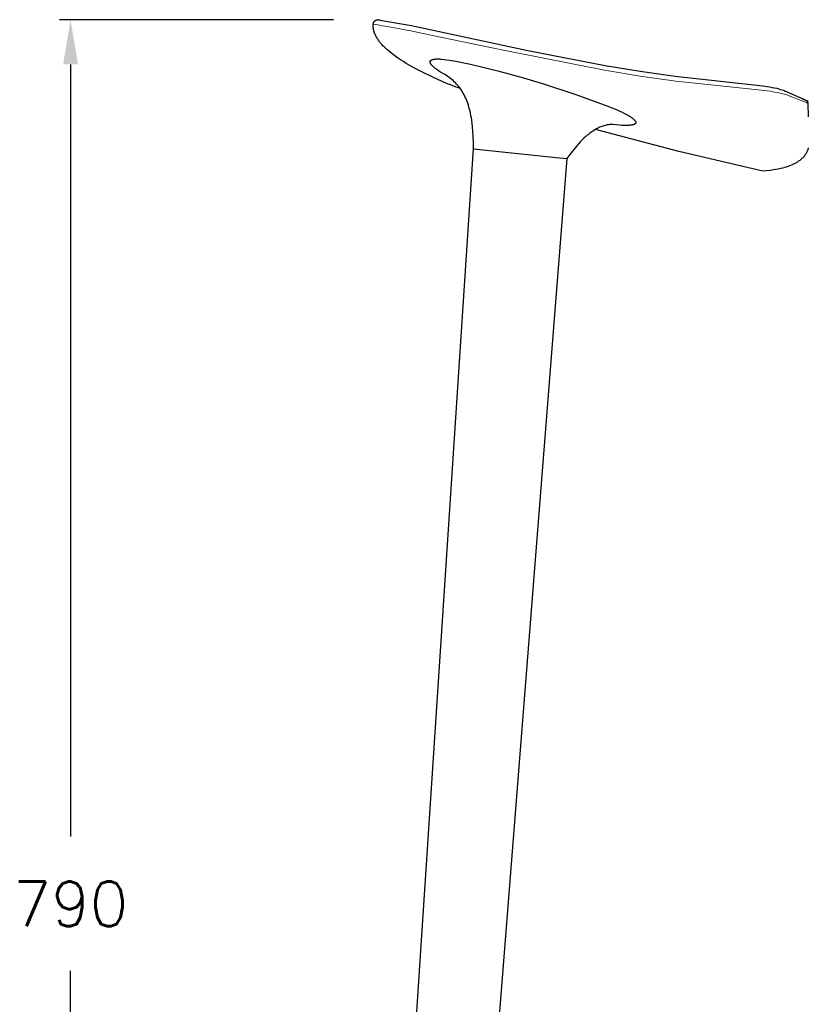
# Model space of a CAD drawing. Extents: x 27211 to 28563, y 10243 to 11771.
# Tile 4 of 11: x 27211 to 27563, y 10707 to 11146. Entities that reach past the tile are written whole.
import ezdxf

# ---------------------------------------------------------------- set-up
doc = ezdxf.new("R2010")
doc.units = 0
doc.header["$LTSCALE"] = 0.5
doc.layers.get('DEFPOINTS').update_dxf_attribs({"linetype": 'CONTINUOUS'})
doc.layers.add('2D$Visibile$Curve', color=7, linetype='CONTINUOUS', lineweight=25, true_color=0x000000)
doc.layers.add('2D$Visibile$Tangenti', color=252, linetype='CONTINUOUS', lineweight=20, true_color=0x696969)
doc.styles.get("Standard").update_dxf_attribs({"font": 'txt.shx', "bigfont": 'bigfont.shx'})
doc.dimstyles.new('STANDARD_ACAD', dxfattribs={"dimtxt": 0.18, "dimasz": 0.18, "dimexe": 0.18, "dimexo": 0.0625, "dimgap": 0.09, "dimtad": 0, "dimtih": 1, "dimtoh": 1, "dimdec": 4, "dimzin": 0, "dimdsep": 46, "dimtxsty": 'Standard', "dimcen": 0.09, "dimadec": 0, "dimazin": 0, "dimtfac": 1, "dimtdec": 4, "dimtofl": 0, "dimtmove": 0, "dimatfit": 3, "dimfxl": 1, "dimtolj": 1, "dimtzin": 0, "dimarcsym": 0})

# ---------------------------------------------------------------- blocks, each defined once
blk = doc.blocks.new('*D374')
at = {"layer": '2D$Visibile$Tangenti', "color": 0, "lineweight": -2, "transparency": 16777216}
for p, q in [((27351.14, 11146.26), (27228.77, 11146.26)), ((27233.77, 11126.26), (27233.77, 10781.4)), ((27233.77, 10376.53), (27233.77, 10721.4)), ((27347.75, 10356.53), (27228.77, 10356.53))]:
    blk.add_line(p, q, dxfattribs=at)
at = {"layer": '2D$Visibile$Tangenti', "color": 0, "transparency": 16777216}
for points in [[(27230.43, 11126.26), (27237.1, 11126.26), (27233.77, 11146.26)], [(27230.43, 10376.53), (27237.1, 10376.53), (27233.77, 10356.53)]]:
    blk.add_solid(points, dxfattribs=at)
at = {"layer": 'DEFPOINTS', "color": 0, "transparency": 16777216}
for p in [(27371.14, 11146.26), (27233.77, 10356.53), (27367.75, 10356.53)]:
    blk.add_point(p, dxfattribs=at)
at = {"layer": '2D$Visibile$Tangenti', "color": 0, "transparency": 16777216, "insert": (27233.77, 10751.4), "char_height": 20, "attachment_point": 5}
blk.add_mtext('\\A1;790', dxfattribs=at)

msp = doc.modelspace()

# ---------------------------------------------------------------- linework, layer by layer
at = {"layer": '2D$Visibile$Curve', "color": 0}
for p, q in [((27368.87, 11143.55), (27368.88, 11144.34)), ((27368.87, 11143.34), (27368.87, 11143.55)), ((27368.88, 11143.14), (27368.87, 11143.34)), ((27368.88, 11144.34), (27368.89, 11144.41)), ((27368.89, 11144.41), (27368.91, 11144.49)), ((27368.91, 11144.49), (27368.92, 11144.56)), ((27368.92, 11144.56), (27368.94, 11144.63)), ((27368.94, 11144.63), (27368.96, 11144.71)), ((27368.96, 11144.71), (27368.99, 11144.78)), ((27368.99, 11144.78), (27369.02, 11144.85)), ((27369.02, 11144.85), (27369.04, 11144.92)), ((27369.04, 11144.92), (27369.08, 11144.99)), ((27369.08, 11144.99), (27369.11, 11145.06)), ((27369.11, 11145.06), (27369.15, 11145.13)), ((27369.15, 11145.13), (27369.19, 11145.19)), ((27369.19, 11145.19), (27369.23, 11145.26)), ((27369.23, 11145.26), (27369.27, 11145.32)), ((27369.27, 11145.32), (27369.31, 11145.38)), ((27369.31, 11145.38), (27369.36, 11145.44)), ((27369.36, 11145.44), (27369.41, 11145.5)), ((27369.41, 11145.5), (27369.46, 11145.56)), ((27369.46, 11145.56), (27369.52, 11145.61)), ((27369.52, 11145.61), (27369.57, 11145.67)), ((27369.57, 11145.67), (27369.63, 11145.72)), ((27369.63, 11145.72), (27369.69, 11145.77)), ((27369.69, 11145.77), (27369.75, 11145.81)), ((27369.75, 11145.81), (27369.81, 11145.86)), ((27369.81, 11145.86), (27369.87, 11145.9)), ((27369.87, 11145.9), (27369.94, 11145.94)), ((27369.94, 11145.94), (27370, 11145.98)), ((27370, 11145.98), (27370.07, 11146.02)), ((27370.07, 11146.02), (27370.14, 11146.05)), ((27370.14, 11146.05), (27370.21, 11146.08)), ((27370.21, 11146.08), (27370.28, 11146.11)), ((27370.28, 11146.11), (27370.35, 11146.14)), ((27370.35, 11146.14), (27370.42, 11146.16)), ((27370.42, 11146.16), (27370.5, 11146.18)), ((27370.5, 11146.18), (27370.57, 11146.2)), ((27370.57, 11146.2), (27370.64, 11146.22)), ((27370.64, 11146.22), (27370.72, 11146.23)), ((27370.72, 11146.23), (27370.8, 11146.24)), ((27370.8, 11146.24), (27370.87, 11146.25)), ((27370.87, 11146.25), (27370.95, 11146.26)), ((27370.95, 11146.26), (27371.02, 11146.26)), ((27371.02, 11146.26), (27371.1, 11146.26)), ((27371.1, 11146.26), (27371.18, 11146.26)), ((27371.18, 11146.26), (27371.25, 11146.26)), ((27371.25, 11146.26), (27371.33, 11146.25)), ((27371.33, 11146.25), (27371.41, 11146.24)), ((27371.41, 11146.24), (27371.48, 11146.23)), ((27371.48, 11146.23), (27371.48, 11146.23)), ((27371.48, 11146.23), (27371.65, 11146.19)), ((27371.65, 11146.19), (27371.95, 11146.12)), ((27371.95, 11146.12), (27372.8, 11145.96)), ((27372.8, 11145.96), (27386.07, 11143.7)), ((27386.07, 11143.7), (27387.37, 11143.44)), ((27387.37, 11143.44), (27437.95, 11132.56)), ((27368.89, 11142.94), (27368.88, 11143.14)), ((27368.91, 11142.74), (27368.89, 11142.94)), ((27368.94, 11142.53), (27368.91, 11142.74)), ((27368.96, 11142.33), (27368.94, 11142.53)), ((27368.99, 11142.13), (27368.96, 11142.33)), ((27369.03, 11141.93), (27368.99, 11142.13)), ((27369.07, 11141.73), (27369.03, 11141.93)), ((27369.12, 11141.54), (27369.07, 11141.73)), ((27369.16, 11141.34), (27369.12, 11141.54)), ((27369.22, 11141.14), (27369.16, 11141.34)), ((27369.27, 11140.95), (27369.22, 11141.14)), ((27369.33, 11140.76), (27369.27, 11140.95)), ((27369.4, 11140.57), (27369.33, 11140.76)), ((27369.47, 11140.38), (27369.4, 11140.57)), ((27369.54, 11140.19), (27369.47, 11140.38)), ((27369.69, 11139.82), (27369.54, 11140.19)), ((27369.85, 11139.45), (27369.69, 11139.82)), ((27370.03, 11139.09), (27369.85, 11139.45)), ((27370.21, 11138.74), (27370.03, 11139.09)), ((27370.4, 11138.39), (27370.21, 11138.74)), ((27370.61, 11138.05), (27370.4, 11138.39)), ((27370.82, 11137.72), (27370.61, 11138.05)), ((27371.04, 11137.39), (27370.82, 11137.72)), ((27371.26, 11137.06), (27371.04, 11137.39)), ((27371.5, 11136.74), (27371.26, 11137.06)), ((27371.74, 11136.43), (27371.5, 11136.74)), ((27371.98, 11136.12), (27371.74, 11136.43)), ((27372.23, 11135.82), (27371.98, 11136.12)), ((27372.74, 11135.23), (27372.23, 11135.82)), ((27373.27, 11134.65), (27372.74, 11135.23)), ((27373.82, 11134.09), (27373.27, 11134.65)), ((27374.38, 11133.55), (27373.82, 11134.09)), ((27374.95, 11133.02), (27374.38, 11133.55)), ((27375.53, 11132.51), (27374.95, 11133.02)), ((27376.11, 11132.01), (27375.53, 11132.51)), ((27377.32, 11131.04), (27376.11, 11132.01)), ((27378.55, 11130.11), (27377.32, 11131.04)), ((27379.8, 11129.23), (27378.55, 11130.11)), ((27437.95, 11132.56), (27472.54, 11125.85)), ((27381.07, 11128.37), (27379.8, 11129.23)), ((27382.36, 11127.55), (27381.07, 11128.37)), ((27383.66, 11126.75), (27382.36, 11127.55)), ((27384.98, 11125.98), (27383.66, 11126.75)), ((27387.64, 11124.5), (27384.98, 11125.98)), ((27394.27, 11127.47), (27394.28, 11127.49)), ((27394.27, 11127.45), (27394.27, 11127.47)), ((27394.27, 11127.43), (27394.27, 11127.45)), ((27394.27, 11127.41), (27394.27, 11127.43)), ((27394.28, 11127.39), (27394.27, 11127.41)), ((27394.28, 11127.56), (27394.29, 11127.58)), ((27394.28, 11127.55), (27394.28, 11127.56)), ((27394.28, 11127.53), (27394.28, 11127.55)), ((27394.28, 11127.51), (27394.28, 11127.53)), ((27394.28, 11127.49), (27394.28, 11127.51)), ((27394.28, 11127.37), (27394.28, 11127.39)), ((27394.28, 11127.35), (27394.28, 11127.37)), ((27394.28, 11127.33), (27394.28, 11127.35)), ((27394.28, 11127.31), (27394.28, 11127.33)), ((27394.29, 11127.29), (27394.28, 11127.31)), ((27394.29, 11127.62), (27394.3, 11127.64)), ((27394.29, 11127.6), (27394.29, 11127.62)), ((27394.29, 11127.58), (27394.29, 11127.6)), ((27394.29, 11127.27), (27394.29, 11127.29)), ((27394.29, 11127.25), (27394.29, 11127.27)), ((27394.3, 11127.23), (27394.29, 11127.25)), ((27394.3, 11127.65), (27394.31, 11127.67)), ((27394.3, 11127.64), (27394.3, 11127.65)), ((27394.3, 11127.21), (27394.3, 11127.23)), ((27394.32, 11127.17), (27394.3, 11127.21)), ((27394.31, 11127.69), (27394.32, 11127.7)), ((27394.31, 11127.67), (27394.31, 11127.69)), ((27394.32, 11127.7), (27394.33, 11127.72)), ((27394.33, 11127.13), (27394.32, 11127.17)), ((27394.33, 11127.74), (27394.36, 11127.78)), ((27394.33, 11127.72), (27394.33, 11127.74)), ((27394.34, 11127.08), (27394.33, 11127.13)), ((27394.36, 11127.04), (27394.34, 11127.08)), ((27394.36, 11127.78), (27394.38, 11127.82)), ((27394.38, 11126.99), (27394.36, 11127.04)), ((27394.38, 11127.82), (27394.41, 11127.86)), ((27394.4, 11126.95), (27394.38, 11126.99)), ((27394.42, 11126.9), (27394.4, 11126.95)), ((27394.41, 11127.86), (27394.44, 11127.89)), ((27394.44, 11126.85), (27394.42, 11126.9)), ((27394.44, 11127.89), (27394.47, 11127.93)), ((27394.46, 11126.81), (27394.44, 11126.85)), ((27394.49, 11126.76), (27394.46, 11126.81)), ((27394.47, 11127.93), (27394.5, 11127.97)), ((27394.52, 11126.71), (27394.49, 11126.76)), ((27394.5, 11127.97), (27394.53, 11128)), ((27394.54, 11126.66), (27394.52, 11126.71)), ((27394.53, 11128), (27394.56, 11128.04)), ((27394.61, 11126.57), (27394.54, 11126.66)), ((27394.56, 11128.04), (27394.59, 11128.07)), ((27394.59, 11128.07), (27394.63, 11128.1)), ((27394.67, 11126.47), (27394.61, 11126.57)), ((27394.63, 11128.1), (27394.66, 11128.13)), ((27394.66, 11128.13), (27394.7, 11128.16)), ((27394.74, 11126.36), (27394.67, 11126.47)), ((27394.7, 11128.16), (27394.74, 11128.19)), ((27394.74, 11128.19), (27394.78, 11128.21)), ((27394.82, 11126.26), (27394.74, 11126.36)), ((27394.78, 11128.21), (27394.82, 11128.24)), ((27394.82, 11128.24), (27394.86, 11128.26)), ((27394.91, 11126.16), (27394.82, 11126.26)), ((27394.86, 11128.26), (27394.9, 11128.28)), ((27394.9, 11128.28), (27394.94, 11128.3)), ((27394.99, 11126.05), (27394.91, 11126.16)), ((27394.94, 11128.3), (27394.99, 11128.32)), ((27394.99, 11128.32), (27395.03, 11128.34)), ((27395.09, 11125.94), (27394.99, 11126.05)), ((27395.03, 11128.34), (27395.07, 11128.36)), ((27395.07, 11128.36), (27395.12, 11128.37)), ((27395.18, 11125.83), (27395.09, 11125.94)), ((27395.12, 11128.37), (27395.16, 11128.38)), ((27395.16, 11128.38), (27395.26, 11128.42)), ((27395.29, 11125.72), (27395.18, 11125.83)), ((27395.26, 11128.42), (27395.37, 11128.46)), ((27395.51, 11125.5), (27395.29, 11125.72)), ((27395.37, 11128.46), (27395.49, 11128.49)), ((27395.49, 11128.49), (27395.62, 11128.52)), ((27395.62, 11128.52), (27395.75, 11128.56)), ((27395.75, 11128.56), (27395.89, 11128.58)), ((27395.89, 11128.58), (27396.04, 11128.61)), ((27396.04, 11128.61), (27396.19, 11128.63)), ((27396.19, 11128.63), (27396.35, 11128.65)), ((27396.35, 11128.65), (27396.52, 11128.67)), ((27396.52, 11128.67), (27396.69, 11128.69)), ((27396.69, 11128.69), (27396.86, 11128.7)), ((27396.86, 11128.7), (27397.23, 11128.72)), ((27397.23, 11128.72), (27397.63, 11128.73)), ((27397.63, 11128.73), (27398.05, 11128.72)), ((27398.05, 11128.72), (27398.5, 11128.71)), ((27398.5, 11128.71), (27398.96, 11128.68)), ((27398.96, 11128.68), (27399.46, 11128.65)), ((27399.46, 11128.65), (27400.52, 11128.55)), ((27400.52, 11128.55), (27401.68, 11128.41)), ((27401.68, 11128.41), (27402.93, 11128.22)), ((27402.93, 11128.22), (27405.72, 11127.74)), ((27405.72, 11127.74), (27412.37, 11126.35)), ((27412.37, 11126.35), (27424.6, 11123.45)), ((27472.54, 11125.85), (27488.1, 11123.28)), ((27390.33, 11123.09), (27387.64, 11124.5)), ((27395.78, 11120.44), (27390.33, 11123.09)), ((27395.75, 11125.26), (27395.51, 11125.5)), ((27396.02, 11125.03), (27395.75, 11125.26)), ((27396.31, 11124.78), (27396.02, 11125.03)), ((27396.62, 11124.53), (27396.31, 11124.78)), ((27396.96, 11124.27), (27396.62, 11124.53)), ((27397.31, 11124.01), (27396.96, 11124.27)), ((27398.1, 11123.46), (27397.31, 11124.01)), ((27398.98, 11122.89), (27398.1, 11123.46)), ((27400.92, 11121.73), (27398.98, 11122.89)), ((27401.56, 11121.34), (27400.92, 11121.73)), ((27402.19, 11120.93), (27401.56, 11121.34)), ((27424.6, 11123.45), (27436.06, 11120.37)), ((27488.1, 11123.28), (27503.79, 11121.03)), ((27401.3, 11117.96), (27395.78, 11120.44)), ((27404.09, 11116.81), (27401.3, 11117.96)), ((27402.81, 11120.5), (27402.19, 11120.93)), ((27403.41, 11120.05), (27402.81, 11120.5)), ((27404, 11119.58), (27403.41, 11120.05)), ((27404.56, 11119.09), (27404, 11119.58)), ((27405.11, 11118.58), (27404.56, 11119.09)), ((27405.65, 11118.05), (27405.11, 11118.58)), ((27406.16, 11117.5), (27405.65, 11118.05)), ((27406.66, 11116.94), (27406.16, 11117.5)), ((27407.13, 11116.36), (27406.66, 11116.94)), ((27436.06, 11120.37), (27445.45, 11117.52)), ((27445.45, 11117.52), (27458.89, 11112.96)), ((27503.79, 11121.03), (27542.9, 11116.7)), ((27405.5, 11116.28), (27404.09, 11116.81)), ((27406.93, 11115.78), (27405.5, 11116.28)), ((27407.8, 11115.5), (27406.93, 11115.78)), ((27407.59, 11115.76), (27407.13, 11116.36)), ((27407.99, 11115.2), (27407.59, 11115.76)), ((27408.31, 11114.72), (27407.99, 11115.2)), ((27408.67, 11114.16), (27408.31, 11114.72)), ((27408.9, 11113.77), (27408.67, 11114.16)), ((27409.13, 11113.38), (27408.9, 11113.77)), ((27409.5, 11112.7), (27409.13, 11113.38)), ((27409.85, 11112.01), (27409.5, 11112.7)), ((27458.89, 11112.96), (27472.4, 11108.05)), ((27542.9, 11116.7), (27545.82, 11116.27)), ((27545.82, 11116.27), (27547.06, 11116.05)), ((27547.06, 11116.05), (27548.15, 11115.83)), ((27548.15, 11115.83), (27549.12, 11115.61)), ((27549.12, 11115.61), (27549.98, 11115.39)), ((27549.98, 11115.39), (27550.75, 11115.16)), ((27550.75, 11115.16), (27551.43, 11114.94)), ((27551.43, 11114.94), (27552.04, 11114.72)), ((27552.04, 11114.72), (27552.33, 11114.61)), ((27552.33, 11114.61), (27552.84, 11114.39)), ((27552.84, 11114.39), (27553.02, 11114.31)), ((27553.02, 11114.31), (27553.07, 11114.29)), ((27553.07, 11114.29), (27563.18, 11109.88)), ((27410.23, 11111.2), (27409.85, 11112.01)), ((27410.51, 11110.53), (27410.23, 11111.2)), ((27410.83, 11109.74), (27410.51, 11110.53)), ((27411.12, 11108.94), (27410.83, 11109.74)), ((27411.4, 11108.09), (27411.12, 11108.94)), ((27560.59, 11111.01), (27561.27, 11110.69)), ((27561.27, 11110.69), (27561.59, 11110.53)), ((27561.59, 11110.53), (27561.75, 11110.45)), ((27561.75, 11110.45), (27561.91, 11110.36)), ((27561.91, 11110.36), (27561.99, 11110.31)), ((27561.99, 11110.31), (27562.08, 11110.26)), ((27562.08, 11110.26), (27562.17, 11110.2)), ((27562.17, 11110.2), (27562.22, 11110.17)), ((27562.22, 11110.17), (27562.27, 11110.13)), ((27562.27, 11110.13), (27562.32, 11110.09)), ((27562.32, 11110.09), (27562.35, 11110.07)), ((27562.35, 11110.07), (27562.38, 11110.04)), ((27562.38, 11110.04), (27562.43, 11110)), ((27562.43, 11110), (27562.45, 11109.98)), ((27562.45, 11109.98), (27562.48, 11109.95)), ((27562.48, 11109.95), (27562.5, 11109.93)), ((27562.5, 11109.93), (27562.53, 11109.9)), ((27562.53, 11109.9), (27562.55, 11109.88)), ((27562.55, 11109.88), (27562.58, 11109.85)), ((27562.58, 11109.85), (27562.6, 11109.81)), ((27562.6, 11109.81), (27562.63, 11109.78)), ((27562.63, 11109.78), (27562.66, 11109.74)), ((27562.66, 11109.74), (27562.69, 11109.7)), ((27562.69, 11109.7), (27562.71, 11109.67)), ((27562.71, 11109.67), (27562.72, 11109.65)), ((27562.72, 11109.65), (27562.73, 11109.63)), ((27562.73, 11109.63), (27562.75, 11109.6)), ((27562.75, 11109.6), (27562.77, 11109.56)), ((27562.77, 11109.56), (27562.79, 11109.52)), ((27562.79, 11109.52), (27562.81, 11109.48)), ((27562.81, 11109.48), (27562.83, 11109.43)), ((27562.83, 11109.43), (27562.85, 11109.39)), ((27562.85, 11109.39), (27562.86, 11109.34)), ((27562.86, 11109.34), (27562.88, 11109.29)), ((27562.88, 11109.29), (27562.89, 11109.26)), ((27562.89, 11109.26), (27562.89, 11109.24)), ((27562.89, 11109.24), (27562.9, 11109.19)), ((27562.9, 11109.19), (27562.91, 11109.15)), ((27562.91, 11109.15), (27562.92, 11109.1)), ((27562.92, 11109.1), (27562.93, 11109.06)), ((27562.93, 11109.06), (27562.93, 11109.01)), ((27562.93, 11109.01), (27562.94, 11108.96)), ((27562.94, 11108.96), (27562.94, 11108.91)), ((27562.94, 11108.91), (27562.94, 11108.87)), ((27562.94, 11108.87), (27562.94, 11108.87)), ((27562.94, 11108.87), (27563.18, 11102.86)), ((27411.66, 11107.23), (27411.4, 11108.09)), ((27411.91, 11106.32), (27411.66, 11107.23)), ((27412.13, 11105.4), (27411.91, 11106.32)), ((27412.35, 11104.42), (27412.13, 11105.4)), ((27412.55, 11103.44), (27412.35, 11104.42)), ((27472.4, 11108.05), (27475.11, 11107.03)), ((27475.11, 11107.03), (27477.8, 11105.94)), ((27477.8, 11105.94), (27479, 11105.41)), ((27479, 11105.41), (27480.11, 11104.9)), ((27480.11, 11104.9), (27481.12, 11104.4)), ((27481.12, 11104.4), (27482.03, 11103.91)), ((27482.03, 11103.91), (27482.85, 11103.45)), ((27412.73, 11102.39), (27412.55, 11103.44)), ((27412.89, 11101.34), (27412.73, 11102.39)), ((27413.08, 11099.97), (27412.89, 11101.34)), ((27413.23, 11098.58), (27413.08, 11099.97)), ((27473.93, 11099.33), (27473.42, 11099.25)), ((27474.44, 11099.4), (27473.93, 11099.33)), ((27474.95, 11099.45), (27474.44, 11099.4)), ((27475.46, 11099.49), (27474.95, 11099.45)), ((27475.97, 11099.5), (27475.46, 11099.49)), ((27477.46, 11099.28), (27475.59, 11099.5)), ((27482.85, 11103.45), (27483.22, 11103.22)), ((27483.22, 11103.22), (27483.58, 11103)), ((27483.58, 11103), (27483.91, 11102.78)), ((27483.91, 11102.78), (27484.21, 11102.57)), ((27484.21, 11102.57), (27484.5, 11102.36)), ((27484.5, 11102.36), (27484.76, 11102.16)), ((27484.88, 11099.31), (27484.75, 11099.28)), ((27484.76, 11102.16), (27485, 11101.96)), ((27485.01, 11099.35), (27484.88, 11099.31)), ((27485, 11101.96), (27485.11, 11101.86)), ((27485.12, 11099.39), (27485.01, 11099.35)), ((27485.11, 11101.86), (27485.22, 11101.76)), ((27485.24, 11099.43), (27485.12, 11099.39)), ((27485.22, 11101.76), (27485.32, 11101.66)), ((27485.35, 11099.47), (27485.24, 11099.43)), ((27485.32, 11101.66), (27485.42, 11101.57)), ((27485.4, 11099.49), (27485.35, 11099.47)), ((27485.45, 11099.51), (27485.4, 11099.49)), ((27485.42, 11101.57), (27485.51, 11101.48)), ((27485.5, 11099.53), (27485.45, 11099.51)), ((27485.54, 11099.56), (27485.5, 11099.53)), ((27485.51, 11101.48), (27485.6, 11101.38)), ((27485.59, 11099.58), (27485.54, 11099.56)), ((27485.63, 11099.6), (27485.59, 11099.58)), ((27485.6, 11101.38), (27485.68, 11101.29)), ((27485.67, 11099.63), (27485.63, 11099.6)), ((27485.72, 11099.65), (27485.67, 11099.63)), ((27485.68, 11101.29), (27485.75, 11101.2)), ((27485.75, 11099.68), (27485.72, 11099.65)), ((27485.75, 11101.2), (27485.82, 11101.12)), ((27485.79, 11099.7), (27485.75, 11099.68)), ((27485.83, 11099.73), (27485.79, 11099.7)), ((27485.82, 11101.12), (27485.85, 11101.07)), ((27485.86, 11099.76), (27485.83, 11099.73)), ((27485.85, 11101.07), (27485.88, 11101.03)), ((27485.9, 11099.78), (27485.86, 11099.76)), ((27485.88, 11101.03), (27485.91, 11100.99)), ((27485.91, 11099.8), (27485.9, 11099.78)), ((27485.91, 11100.99), (27485.94, 11100.94)), ((27485.93, 11099.81), (27485.91, 11099.8)), ((27485.94, 11099.82), (27485.93, 11099.81)), ((27485.94, 11100.94), (27485.97, 11100.9)), ((27485.96, 11099.84), (27485.94, 11099.82)), ((27485.97, 11099.85), (27485.96, 11099.84)), ((27485.97, 11100.9), (27485.99, 11100.86)), ((27485.98, 11099.87), (27485.97, 11099.85)), ((27486, 11099.88), (27485.98, 11099.87)), ((27485.99, 11100.86), (27486.01, 11100.82)), ((27486.01, 11099.9), (27486, 11099.88)), ((27486.01, 11100.82), (27486.03, 11100.78)), ((27486.02, 11099.91), (27486.01, 11099.9)), ((27486.03, 11099.92), (27486.02, 11099.91)), ((27486.03, 11100.78), (27486.05, 11100.74)), ((27486.04, 11099.94), (27486.03, 11099.92)), ((27486.05, 11099.95), (27486.04, 11099.94)), ((27486.05, 11100.74), (27486.07, 11100.7)), ((27486.06, 11099.97), (27486.05, 11099.95)), ((27486.07, 11099.99), (27486.06, 11099.97)), ((27486.07, 11100.7), (27486.09, 11100.66)), ((27486.08, 11100), (27486.07, 11099.99)), ((27486.09, 11100.02), (27486.08, 11100)), ((27486.09, 11100.66), (27486.11, 11100.62)), ((27486.1, 11100.03), (27486.09, 11100.02)), ((27486.11, 11100.05), (27486.1, 11100.03)), ((27486.11, 11100.62), (27486.11, 11100.6)), ((27486.11, 11100.6), (27486.12, 11100.58)), ((27486.12, 11100.06), (27486.11, 11100.05)), ((27486.12, 11100.58), (27486.13, 11100.56)), ((27486.13, 11100.1), (27486.12, 11100.08)), ((27486.12, 11100.08), (27486.12, 11100.06)), ((27486.13, 11100.56), (27486.13, 11100.54)), ((27486.13, 11100.54), (27486.14, 11100.52)), ((27486.14, 11100.13), (27486.13, 11100.11)), ((27486.13, 11100.11), (27486.13, 11100.1)), ((27486.14, 11100.52), (27486.14, 11100.5)), ((27486.14, 11100.5), (27486.15, 11100.48)), ((27486.15, 11100.16), (27486.14, 11100.15)), ((27486.14, 11100.15), (27486.14, 11100.13)), ((27486.15, 11100.48), (27486.15, 11100.46)), ((27486.15, 11100.46), (27486.15, 11100.45)), ((27486.15, 11100.45), (27486.16, 11100.43)), ((27486.16, 11100.2), (27486.15, 11100.18)), ((27486.15, 11100.18), (27486.15, 11100.16)), ((27486.16, 11100.43), (27486.16, 11100.41)), ((27486.16, 11100.41), (27486.16, 11100.39)), ((27486.16, 11100.39), (27486.16, 11100.37)), ((27486.16, 11100.37), (27486.16, 11100.35)), ((27486.16, 11100.35), (27486.17, 11100.34)), ((27486.17, 11100.28), (27486.16, 11100.26)), ((27486.16, 11100.26), (27486.16, 11100.25)), ((27486.16, 11100.25), (27486.16, 11100.23)), ((27486.16, 11100.23), (27486.16, 11100.21)), ((27486.16, 11100.21), (27486.16, 11100.2)), ((27486.17, 11100.34), (27486.17, 11100.32)), ((27486.17, 11100.32), (27486.17, 11100.3)), ((27486.17, 11100.3), (27486.17, 11100.28)), ((27413.42, 11096.38), (27413.23, 11098.58)), ((27413.54, 11094.17), (27413.42, 11096.38)), ((27464.97, 11095.04), (27464.46, 11094.62)), ((27465.5, 11095.45), (27464.97, 11095.04)), ((27466.22, 11095.99), (27465.5, 11095.45)), ((27466.79, 11096.38), (27466.22, 11095.99)), ((27467.29, 11096.7), (27466.79, 11096.38)), ((27467.79, 11097.01), (27467.29, 11096.7)), ((27468.18, 11097.24), (27467.79, 11097.01)), ((27505.36, 11087.36), (27468.14, 11097.22)), ((27468.62, 11097.5), (27468.18, 11097.24)), ((27469.07, 11097.74), (27468.62, 11097.5)), ((27469.53, 11097.97), (27469.07, 11097.74)), ((27470, 11098.19), (27469.53, 11097.97)), ((27470.47, 11098.39), (27470, 11098.19)), ((27470.95, 11098.57), (27470.47, 11098.39)), ((27471.44, 11098.74), (27470.95, 11098.57)), ((27471.93, 11098.89), (27471.44, 11098.74)), ((27472.42, 11099.03), (27471.93, 11098.89)), ((27472.92, 11099.14), (27472.42, 11099.03)), ((27473.42, 11099.25), (27472.92, 11099.14)), ((27478.74, 11099.16), (27477.46, 11099.28)), ((27479.93, 11099.07), (27478.74, 11099.16)), ((27481.01, 11099.02), (27479.93, 11099.07)), ((27481.52, 11099.01), (27481.01, 11099.02)), ((27481.99, 11099.01), (27481.52, 11099.01)), ((27482.45, 11099.02), (27481.99, 11099.01)), ((27482.87, 11099.04), (27482.45, 11099.02)), ((27483.27, 11099.06), (27482.87, 11099.04)), ((27483.65, 11099.09), (27483.27, 11099.06)), ((27483.99, 11099.14), (27483.65, 11099.09)), ((27484.16, 11099.16), (27483.99, 11099.14)), ((27484.31, 11099.19), (27484.16, 11099.16)), ((27484.47, 11099.21), (27484.31, 11099.19)), ((27484.61, 11099.24), (27484.47, 11099.21)), ((27484.75, 11099.28), (27484.61, 11099.24)), ((27413.63, 11091.38), (27413.54, 11094.17)), ((27413.65, 11088.58), (27413.63, 11091.38)), ((27460.69, 11090.96), (27459.81, 11089.97)), ((27461.36, 11091.68), (27460.69, 11090.96)), ((27462.39, 11092.73), (27461.36, 11091.68)), ((27463.14, 11093.45), (27462.39, 11092.73)), ((27463.86, 11094.11), (27463.14, 11093.45)), ((27464.46, 11094.62), (27463.86, 11094.11)), ((27387.76, 10694.05), (27413.65, 11088.58)), ((27413.65, 11088.58), (27450.61, 11084.79)), ((27418.11, 11088.12), (27418.11, 11088.12)), ((27457.87, 11087.6), (27456.65, 11085.99)), ((27458.58, 11088.5), (27457.87, 11087.6)), ((27459.81, 11089.97), (27458.58, 11088.5)), ((27542.86, 11078.6), (27505.36, 11087.36)), ((27562.05, 11086.29), (27561.93, 11086.1)), ((27562.17, 11086.48), (27562.05, 11086.29)), ((27562.28, 11086.68), (27562.17, 11086.48)), ((27562.38, 11086.88), (27562.28, 11086.68)), ((27562.49, 11087.08), (27562.38, 11086.88)), ((27562.58, 11087.29), (27562.49, 11087.08)), ((27562.67, 11087.5), (27562.58, 11087.29)), ((27562.76, 11087.71), (27562.67, 11087.5)), ((27562.84, 11087.92), (27562.76, 11087.71)), ((27562.92, 11088.14), (27562.84, 11087.92)), ((27562.99, 11088.36), (27562.92, 11088.14)), ((27563.07, 11088.63), (27562.99, 11088.36)), ((27563.13, 11088.85), (27563.07, 11088.63)), ((27563.18, 11089.07), (27563.13, 11088.85)), ((27455.43, 11084.29), (27424.82, 10697.53)), ((27450.61, 11084.79), (27455.43, 11084.29)), ((27456.65, 11085.99), (27455.43, 11084.29)), ((27556.82, 11081.86), (27556.44, 11081.68)), ((27557.2, 11082.05), (27556.82, 11081.86)), ((27557.57, 11082.25), (27557.2, 11082.05)), ((27557.94, 11082.46), (27557.57, 11082.25)), ((27558.3, 11082.69), (27557.94, 11082.46)), ((27558.66, 11082.92), (27558.3, 11082.69)), ((27559.02, 11083.16), (27558.66, 11082.92)), ((27559.36, 11083.41), (27559.02, 11083.16)), ((27559.7, 11083.68), (27559.36, 11083.41)), ((27559.87, 11083.81), (27559.7, 11083.68)), ((27560.04, 11083.95), (27559.87, 11083.81)), ((27560.2, 11084.1), (27560.04, 11083.95)), ((27560.36, 11084.25), (27560.2, 11084.1)), ((27560.52, 11084.4), (27560.36, 11084.25)), ((27560.67, 11084.55), (27560.52, 11084.4)), ((27560.83, 11084.71), (27560.67, 11084.55)), ((27560.98, 11084.87), (27560.83, 11084.71)), ((27561.12, 11085.03), (27560.98, 11084.87)), ((27561.27, 11085.2), (27561.12, 11085.03)), ((27561.41, 11085.37), (27561.27, 11085.2)), ((27561.54, 11085.55), (27561.41, 11085.37)), ((27561.68, 11085.73), (27561.54, 11085.55)), ((27561.8, 11085.91), (27561.68, 11085.73)), ((27561.93, 11086.1), (27561.8, 11085.91)), ((27546.09, 11078.93), (27542.86, 11078.6)), ((27547.71, 11079.17), (27546.09, 11078.93)), ((27548.52, 11079.3), (27547.71, 11079.17)), ((27549.79, 11079.55), (27548.52, 11079.3)), ((27550.94, 11079.81), (27549.79, 11079.55)), ((27551.74, 11080.01), (27550.94, 11079.81)), ((27552.54, 11080.23), (27551.74, 11080.01)), ((27553.33, 11080.47), (27552.54, 11080.23)), ((27554.12, 11080.73), (27553.33, 11080.47)), ((27554.9, 11081.02), (27554.12, 11080.73)), ((27555.68, 11081.34), (27554.9, 11081.02)), ((27556.06, 11081.5), (27555.68, 11081.34)), ((27556.44, 11081.68), (27556.06, 11081.5))]:
    msp.add_line(p, q, dxfattribs=at)
at = {"layer": '2D$Visibile$Tangenti', "color": 0}
for p, q in [((27368.88, 11144.34), (27368.89, 11144.33)), ((27368.89, 11144.33), (27370.94, 11143.9)), ((27370.94, 11143.9), (27372.99, 11143.52)), ((27372.99, 11143.52), (27375.06, 11143.19)), ((27375.06, 11143.19), (27379.98, 11142.36)), ((27379.98, 11142.36), (27384.88, 11141.43)), ((27384.88, 11141.43), (27384.91, 11141.42)), ((27384.91, 11141.42), (27395.35, 11139.27)), ((27395.35, 11139.27), (27428.4, 11132.34)), ((27428.4, 11132.34), (27429.33, 11132.14)), ((27429.33, 11132.14), (27472.12, 11123.73)), ((27472.12, 11123.73), (27488.04, 11121.08)), ((27488.04, 11121.08), (27504.1, 11118.83)), ((27504.1, 11118.83), (27542.26, 11114.84)), ((27407.59, 11115.76), (27406.93, 11115.78)), ((27542.26, 11114.84), (27546.22, 11114.28)), ((27546.22, 11114.28), (27548.14, 11113.96)), ((27548.14, 11113.96), (27549.25, 11113.75)), ((27549.25, 11113.75), (27550.21, 11113.55)), ((27550.21, 11113.55), (27551.06, 11113.36)), ((27551.06, 11113.36), (27551.8, 11113.18)), ((27551.8, 11113.18), (27552.45, 11113)), ((27552.45, 11113), (27553.03, 11112.83)), ((27553.03, 11112.83), (27553.53, 11112.66)), ((27553.53, 11112.66), (27553.87, 11112.53)), ((27553.87, 11112.53), (27561.42, 11109.65)), ((27561.42, 11109.65), (27562.06, 11109.38)), ((27562.06, 11109.38), (27562.35, 11109.25)), ((27562.35, 11109.25), (27562.49, 11109.18)), ((27562.49, 11109.18), (27562.62, 11109.12)), ((27562.62, 11109.12), (27562.68, 11109.08)), ((27562.68, 11109.08), (27562.73, 11109.05)), ((27562.73, 11109.05), (27562.76, 11109.03)), ((27562.76, 11109.03), (27562.78, 11109.02)), ((27562.78, 11109.02), (27562.81, 11109)), ((27562.81, 11109), (27562.83, 11108.99)), ((27562.83, 11108.99), (27562.85, 11108.97)), ((27562.85, 11108.97), (27562.86, 11108.96)), ((27562.86, 11108.96), (27562.87, 11108.95)), ((27562.87, 11108.95), (27562.88, 11108.95)), ((27562.88, 11108.95), (27562.89, 11108.94)), ((27562.89, 11108.94), (27562.9, 11108.93)), ((27562.9, 11108.93), (27562.91, 11108.92)), ((27562.91, 11108.92), (27562.94, 11108.87)), ((27562.91, 11108.92), (27562.91, 11108.92)), ((27562.91, 11108.92), (27562.91, 11108.92))]:
    msp.add_line(p, q, dxfattribs=at)

# ---------------------------------------------------------------- dimensions: what is measured, and where the dimension line sits
dim = msp.add_linear_dim(base=(27233.77, 10356.53), p1=(27371.14, 11146.26), p2=(27367.75, 10356.53), angle=90, dimstyle='STANDARD_ACAD', override={"dimtxt": 20, "dimasz": 20, "dimexe": 5, "dimexo": 20, "dimgap": 20, "dimdec": 0, "dimtdec": 0, "dimtmove": 2}, dxfattribs=at)
dim.commit()
dim.dimension.update_dxf_attribs({"geometry": '*D374', "text_midpoint": (27233.77, 10751.4)})

doc.saveas('drawing.dxf')
